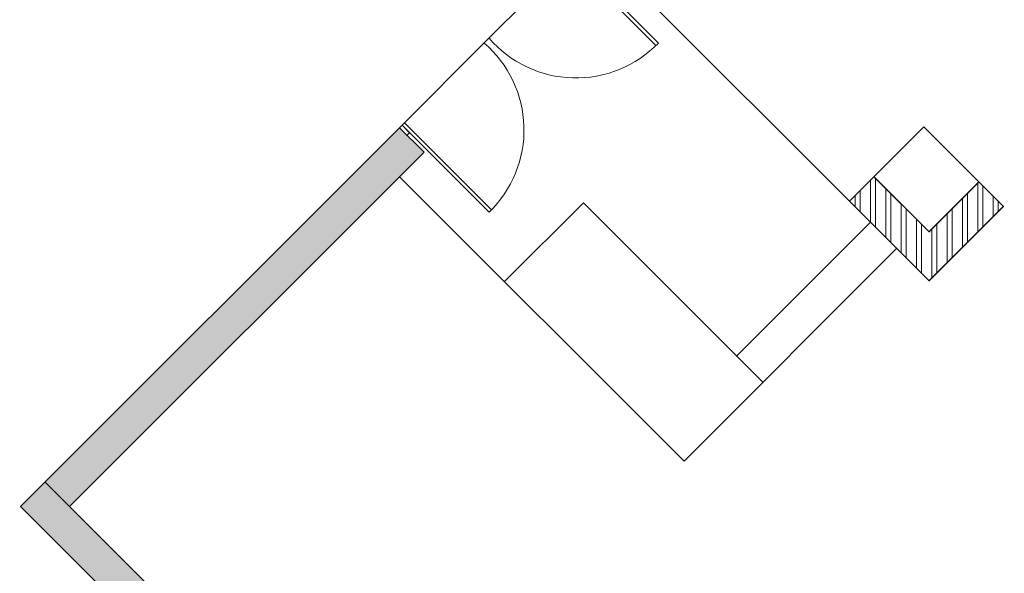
# Model space of a CAD drawing. Header units: millimetres. Extents: x 2985995 to 3127507, y -509231 to -458405.
# Tile 5 of 97: x 2990377 to 2998333, y -489270 to -484796. Entities that reach past the tile are written whole.
import ezdxf

# ---------------------------------------------------------------- set-up
doc = ezdxf.new("R2010")
doc.units = ezdxf.units.MM
doc.header["$LTSCALE"] = 1000
doc.header["$MEASUREMENT"] = 0
doc.layers.get('0').update_dxf_attribs({"linetype": 'CONTINUOUS'})
for name, color, linetype, lineweight in [('A-Door', 14, 'CONTINUOUS', 15), ('A-Staircase', 3, 'CONTINUOUS', 9), ('A-Wall Hatch', 252, 'CONTINUOUS', 5), ('I-Panel Section', 72, 'CONTINUOUS', 25), ('WALL', 1, 'CONTINUOUS', 5)]:
    doc.layers.add(name, color=color, linetype=linetype, lineweight=lineweight)
doc.layers.add('A-Wall Full', color=201, linetype='CONTINUOUS')
doc.layers.add('Plumbing & Drainage', color=6, linetype='CONTINUOUS')
doc.styles.get("Standard").update_dxf_attribs({"font": 'arial.ttf'})

# ---------------------------------------------------------------- blocks, each defined once
blk = doc.blocks.new('DOOR-900')
for p, q in [((25, 0), (25, 900)), ((50.6, 0), (50.6, 899.5)), ((25, 76.8), (0, 76.8)), ((25, 0), (25, 76.8)), ((0, 0), (900, 0))]:
    blk.add_line(p, q)
blk.add_arc((38.4, 61.3), 838.9, 355.81244, 90.9144)

msp = doc.modelspace()

# ---------------------------------------------------------------- hatches: boundary and pattern name
at = {"layer": 'A-Wall Hatch'}
h = msp.add_hatch(color=256, dxfattribs=at)
h.dxf.hatch_style = 1
h.paths.add_polyline_path([(2992856.07734, -493578.16586), (2992856.07734, -493878.16588), (2989827.22632, -493878.16588), (2992692.00001, -491758.59346), (2991452.60452, -490519.19797), (2991813.22898, -490158.57352), (2990384.87328, -488730.21782), (2993446.64564, -485668.44546), (2993644.63554, -485866.43535), (2990780.85308, -488730.21782), (2992209.20877, -490158.57352), (2991848.58432, -490519.19797), (2993078.95011, -491749.56376), (2992711.25465, -492117.25924), (2990703.46472, -493578.16587)])
h = msp.add_hatch(dxfattribs=at)
h.set_pattern_fill('ANSI32', color=256, scale=13, angle=-45)
h.set_pattern_definition([(90, (2847050.99, -313719.6), (-123.825, -3e-12), []), (90, (2847092.26, -313678.32), (-123.825, -3e-12), [])])
h.paths.add_polyline_path([(2997279.16439, -486064.42525), (2997081.1745, -486262.41515), (2997724.64167, -486905.88232), (2998325.68243, -486304.84156), (2998127.69253, -486106.85166), (2997724.64167, -486509.90253)])

# ---------------------------------------------------------------- linework, layer by layer
at = {"layer": 'A-Staircase'}
for p, q in [((2995221.48366, -484402.72432, 0), (2997081.1745, -486262.41515, 0)), ((2993446.64564, -486064.42525, 0), (2995744.74268, -488362.52229, 0)), ((2994931.56988, -486276.55729, 0), (2994295.17378, -486912.95339, 0)), ((2994931.56988, -486276.55729, 0), (2996381.13878, -487726.12619, 0)), ((2997250.88012, -486432.12078, 0), (2996169.00675, -487513.99415, 0)), ((2997463.01216, -486644.25281, 0), (2995744.74268, -488362.52229, 0))]:
    msp.add_line(p, q, dxfattribs=at)
at = {"layer": 'A-Wall Full'}
for p, q in [((2993446.64564, -485668.44546, 0), (2990384.87328, -488730.21782, 0)), ((2993644.63554, -485866.43535, 0), (2993446.64564, -485668.44546, 0)), ((2993644.63554, -485866.43535, 0), (2990780.85308, -488730.21782, 0)), ((2997279.16439, -486064.42525, 0), (2997081.1745, -486262.41515, 0)), ((2997279.16439, -486064.42525, 0), (2997724.64167, -486509.90253, 0)), ((2997724.64167, -486509.90253, 0), (2998127.69253, -486106.85166, 0)), ((2998325.68243, -486304.84156, 0), (2998127.69253, -486106.85166, 0)), ((2997081.1745, -486262.41515, 0), (2997724.64167, -486905.88232, 0)), ((2997724.64167, -486905.88232, 0), (2998325.68243, -486304.84156, 0)), ((2992209.20877, -490158.57352, 0), (2990582.86318, -488532.22792, 0)), ((2991813.22898, -490158.57352, 0), (2990384.87328, -488730.21782, 0))]:
    msp.add_line(p, q, dxfattribs=at)
at = {"layer": 'I-Panel Section'}
for p, q in [((2997682.21526, -485661.37439, 0), (2997279.16439, -486064.42525, 0)), ((2998127.69253, -486106.85166, 0), (2997682.21526, -485661.37439, 0))]:
    msp.add_line(p, q, dxfattribs=at)
at = {"layer": 'WALL', "const_width": 10, "elevation": 0}
msp.add_lwpolyline([(2997279.16439, -486064.42525), (2997724.64167, -486509.90253), (2998127.69253, -486106.85166), (2998325.68243, -486304.84156), (2997724.64167, -486905.88232), (2997081.1745, -486262.41515), (2997279.16439, -486064.42525)], dxfattribs=at)

# ---------------------------------------------------------------- block references
at = {"layer": 'A-Door', "yscale": 1.105555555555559, "zscale": 1.105555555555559, "rotation": 224.9999999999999}
for p, xscale in [((2994853.78814, -484261.30296, 0), 1.105555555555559), ((2993446.64564, -485668.44546, 0), -1.105555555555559)]:
    msp.add_blockref('DOOR-900', p, dxfattribs=dict(at, xscale=xscale))

# ---------------------------------------------------------------- texts
at = {"layer": 'Plumbing & Drainage', "insert": (2996655.96821, -488088.20396), "char_height": 75, "width": 646.4135699, "attachment_point": 9}
msp.add_mtext('\\A1;', dxfattribs=at)

doc.saveas('drawing.dxf')
